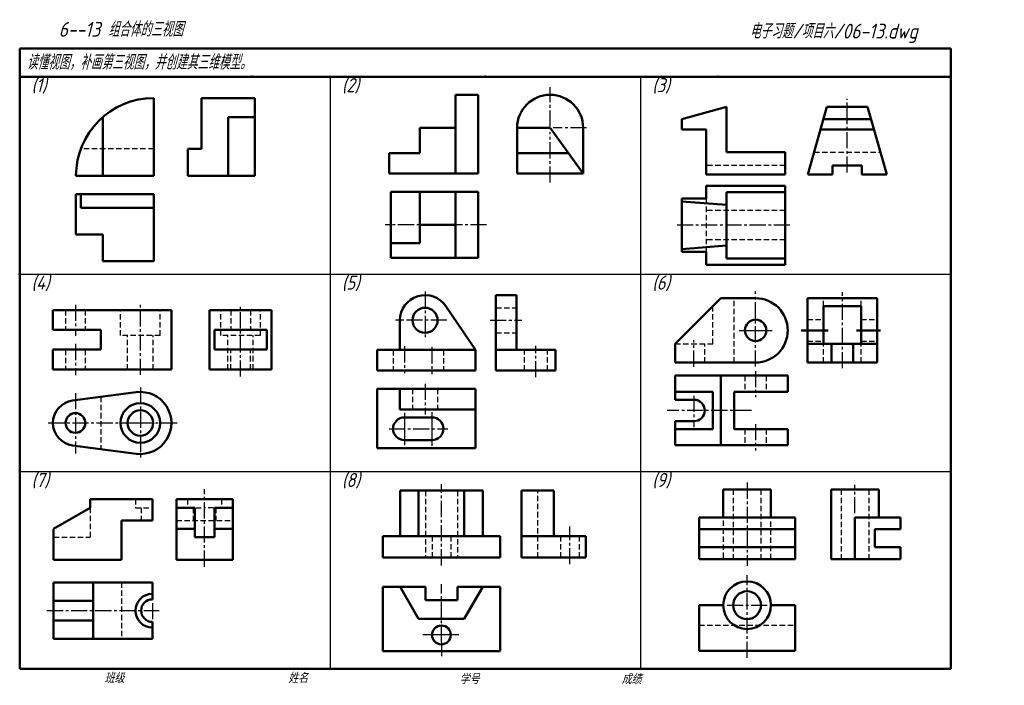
# Model space of a CAD drawing. Header units: millimetres. Extents: x 79 to 428, y 66 to 302.
import ezdxf

# ---------------------------------------------------------------- set-up
doc = ezdxf.new("R2010")
doc.units = ezdxf.units.MM
doc.header["$LTSCALE"] = 0.6
for name, pattern in [('CENTER2', [28.575, 19.05, -3.175, 3.175, -3.175]), ('DASHED2', [9.525, 6.35, -3.175]), ('HIDDEN2', [4.7625, 3.175, -1.5875])]:
    doc.linetypes.add(name, pattern=pattern)
for name, color, linetype, lineweight in [('文字层', 227, 'Continuous', 20), ('点画线层', 3, 'CENTER2', 25), ('答案层', 1, 'Continuous', 25), ('粗实线层', 7, 'Continuous', 50), ('虚线层', 2, 'DASHED2', 25)]:
    doc.layers.add(name, color=color, linetype=linetype, lineweight=lineweight)
doc.layers.add('细实线层', color=7, linetype='Continuous')
doc.styles.add('工程字体（斜）', font='gbeitc.shx', dxfattribs={"bigfont": 'gbcbig.shx'})
doc.styles.add('工程斜体', font='gbeitc.shx', dxfattribs={"bigfont": 'gbcbig.shx'})

msp = doc.modelspace()

# ---------------------------------------------------------------- linework, layer by layer
at = {"layer": '点画线层', "color": 7, "ltscale": 0.5}
for p, q in [((266.91, 264.38), (266.91, 278.33)), ((372.22, 248.06), (372.22, 274.2)), ((266.91, 244.48), (266.91, 262.35)), ((279.8, 263.92), (267.97, 263.92)), ((339.73, 179.27), (339.73, 205.89)), ((222.58, 205.84), (222.58, 189)), ((98.67, 201.19), (98.67, 190.11)), ((121.67, 176.34), (121.67, 201.22)), ((230.29, 195.67), (212.15, 195.67)), ((317.88, 179.18), (317.88, 188.6)), ((98.67, 187.28), (98.67, 176.17)), ((215.29, 186.43), (215.29, 176.89)), ((225.01, 186.11), (225.01, 176.57)), ((339.73, 177.64), (339.73, 168.36)), ((121.67, 171.82), (121.67, 146.32)), ((222.58, 173.17), (222.58, 162.26)), ((98.67, 169.82), (98.67, 148.38)), ((317.88, 168.88), (317.88, 157.74)), ((338.29, 163.68), (308.34, 163.68)), ((89.04, 159.25), (120.38, 159.25)), ((120.38, 159.25), (134.92, 159.25)), ((209.83, 157.2), (230.68, 157.2)), ((339.73, 158.84), (339.73, 149.46)), ((374.93, 127.26), (374.93, 137.28)), ((273.9, 109.19), (273.9, 122.54)), ((336.71, 76), (336.71, 105.32)), ((228.38, 81.6), (228.38, 102.08)), ((125.94, 95.38), (125.94, 89.57)), ((329.63, 94.65), (343.88, 94.65)), ((88.56, 92.72), (128.35, 92.72))]:
    msp.add_line(p, q, dxfattribs=at)
at = {"layer": '点画线层', "color": 1, "ltscale": 0.5}
for p, q in [((244.41, 229.52), (208.46, 229.52)), ((351.88, 229.36), (311.48, 229.36)), ((370.47, 178.65), (370.47, 205.69)), ((157.2, 175.71), (157.2, 201.28)), ((245.66, 195.67), (256.87, 195.67)), ((261.89, 175.45), (261.89, 186.65)), ((228.38, 108.76), (228.38, 137.53)), ((336.71, 138.13), (336.71, 108.55)), ((144.44, 108.28), (144.44, 135.79))]:
    msp.add_line(p, q, dxfattribs=at)
at = {"layer": '点画线层', "color": 7}
msp.add_line((228.38, 81.6), (228.38, 76.55), dxfattribs=at)
at = {"layer": '答案层', "lineweight": 50}
for p, q in [((241.41, 241.22), (210.49, 241.22)), ((210.49, 241.22), (210.49, 217.82)), ((220.71, 241.22), (220.71, 223.02)), ((233.31, 241.22), (233.31, 217.82)), ((241.41, 241.22), (241.41, 217.82)), ((322.22, 238.82), (322.22, 243.36)), ((350.22, 243.36), (322.22, 243.36)), ((322.22, 238.82), (322.22, 243.36)), ((322.22, 243.36), (350.22, 243.36)), ((329.42, 229.36), (329.42, 241.09)), ((350.22, 241.09), (329.42, 241.09)), ((329.42, 241.09), (329.42, 236.56)), ((350.22, 229.36), (350.22, 243.36)), ((350.22, 243.36), (350.22, 241.09)), ((126.41, 240.33), (98.86, 240.33)), ((98.86, 240.33), (98.86, 226.08)), ((100.55, 235.58), (100.55, 240.33)), ((126.41, 240.33), (126.41, 216.58)), ((313.6, 229.36), (313.6, 238.82)), ((313.6, 237.79), (313.6, 238.82)), ((313.6, 238.82), (322.22, 238.82)), ((313.6, 237.79), (329.42, 236.56)), ((126.41, 235.58), (100.55, 235.58)), ((220.71, 229.52), (233.31, 229.52)), ((313.6, 229.36), (313.6, 219.89)), ((329.42, 229.36), (329.42, 217.62)), ((350.22, 229.36), (350.22, 215.36)), ((108.36, 226.08), (98.86, 226.08)), ((108.36, 226.08), (108.36, 216.58)), ((220.71, 223.02), (210.49, 223.02)), ((313.6, 220.93), (329.42, 222.16)), ((313.6, 220.93), (313.6, 219.89)), ((313.6, 219.89), (322.22, 219.89)), ((322.22, 219.89), (322.22, 215.36)), ((322.22, 219.89), (322.22, 215.36)), ((329.42, 217.62), (329.42, 222.16)), ((126.41, 216.58), (108.36, 216.58)), ((241.41, 217.82), (210.49, 217.82)), ((350.22, 217.62), (329.42, 217.62)), ((350.22, 215.36), (350.22, 217.62)), ((350.22, 215.36), (322.22, 215.36)), ((322.22, 215.36), (350.22, 215.36)), ((247.72, 177.85), (247.72, 204.58)), ((247.72, 204.58), (255.01, 204.58)), ((255.01, 185.14), (255.01, 204.58)), ((358.12, 180.69), (358.12, 203.49)), ((358.12, 203.49), (382.82, 203.49)), ((382.82, 180.69), (382.82, 203.49)), ((146.2, 199.25), (168.2, 199.25)), ((146.2, 178.25), (146.2, 199.25)), ((168.2, 178.25), (168.2, 199.25)), ((363.82, 200.64), (377.12, 200.64)), ((363.82, 200.64), (363.82, 187.34)), ((377.12, 200.64), (377.12, 187.34)), ((147.95, 192.25), (166.45, 192.25)), ((147.95, 185.25), (147.95, 192.25)), ((166.45, 185.25), (166.45, 192.25)), ((355.9, 192.09), (365.4, 192.09)), ((375.53, 192.09), (384, 192.09)), ((147.95, 185.25), (166.45, 185.25)), ((247.72, 185.14), (268.78, 185.14)), ((268.78, 177.85), (268.78, 185.14)), ((358.12, 187.34), (382.82, 187.34)), ((366.67, 180.69), (366.67, 187.34)), ((374.27, 180.69), (374.27, 187.34)), ((146.2, 178.25), (168.2, 178.25)), ((358.12, 180.69), (382.82, 180.69)), ((247.72, 177.85), (268.78, 177.85)), ((213.74, 119.11), (213.74, 135.26)), ((213.74, 135.26), (243.03, 135.26)), ((220.31, 119.11), (220.31, 135.26)), ((236.46, 119.11), (236.46, 135.26)), ((243.03, 135.26), (243.03, 119.11)), ((328.26, 125.77), (328.26, 135.63)), ((328.26, 135.63), (345.15, 135.63)), ((345.15, 135.63), (345.15, 125.77)), ((134.44, 132.22), (154.44, 132.22)), ((134.44, 110.72), (134.44, 132.22)), ((140.94, 129.22), (134.44, 129.22)), ((140.94, 118.72), (140.94, 129.22)), ((147.94, 118.72), (147.94, 129.22)), ((154.44, 129.22), (147.94, 129.22)), ((154.44, 110.72), (154.44, 132.22)), ((319.67, 110.99), (319.67, 125.77)), ((319.67, 125.77), (353.74, 125.77)), ((353.74, 125.77), (353.74, 110.99)), ((134.44, 121.72), (140.94, 121.72)), ((140.94, 118.72), (147.94, 118.72)), ((147.94, 121.72), (154.44, 121.72)), ((249.23, 119.11), (207.56, 119.11)), ((207.56, 119.11), (207.56, 111.51)), ((249.23, 111.51), (249.23, 119.11)), ((353.74, 121.55), (319.67, 121.55)), ((353.74, 115.21), (319.67, 115.21)), ((134.44, 110.72), (154.44, 110.72)), ((207.56, 111.51), (249.23, 111.51)), ((353.74, 110.99), (319.67, 110.99))]:
    msp.add_line(p, q, dxfattribs=at)
at = {"layer": '答案层', "linetype": 'HIDDEN2'}
for p, q in [((322.22, 238.82), (322.22, 219.89)), ((350.22, 234.56), (322.22, 234.56)), ((350.22, 224.16), (322.22, 224.16))]:
    msp.add_line(p, q, dxfattribs=at)
at = {"layer": '粗实线层', "color": 7, "ltscale": 0.5}
for p, q in [((408.91, 292.03), (78.91, 292.03)), ((78.91, 292.03), (78.91, 282.03)), ((408.91, 282.03), (408.91, 292.03)), ((78.91, 282.03), (78.91, 72.03)), ((238.88, 282.03), (78.91, 282.03)), ((408.91, 282.03), (238.88, 282.03)), ((408.91, 72.03), (408.91, 282.03)), ((126.41, 246.9), (126.41, 274.45)), ((162.3, 274.45), (143.3, 274.45)), ((143.3, 274.45), (143.3, 256.4)), ((162.3, 274.45), (162.3, 246.9)), ((241.41, 275.62), (233.31, 275.62)), ((233.31, 275.62), (233.31, 247.72)), ((241.41, 247.72), (241.41, 275.62)), ((329.42, 271.3), (313.6, 266.97)), ((329.42, 271.3), (329.42, 255.3)), ((365.02, 271.3), (358.22, 247.3)), ((372.22, 271.3), (365.02, 271.3)), ((372.22, 271.3), (379.42, 271.3)), ((379.42, 271.3), (386.22, 247.3)), ((108.36, 246.9), (108.36, 267.71)), ((162.3, 267.71), (152.8, 267.71)), ((152.8, 267.71), (152.8, 246.9)), ((313.6, 266.97), (313.6, 263.3)), ((363.79, 266.97), (380.65, 266.97)), ((233.31, 263.92), (220.71, 263.92)), ((220.71, 263.92), (220.71, 254.92)), ((255.21, 247.72), (255.21, 263.92)), ((255.21, 263.92), (266.83, 263.92)), ((266.91, 263.92), (278.61, 247.72)), ((278.61, 247.72), (278.61, 263.92)), ((313.6, 263.3), (322.22, 263.3)), ((322.22, 247.3), (322.22, 263.3)), ((362.75, 263.3), (381.68, 263.3)), ((138.55, 246.9), (138.55, 256.4)), ((143.3, 256.4), (138.55, 256.4)), ((209.91, 247.72), (209.91, 254.92)), ((209.91, 254.92), (220.71, 254.92)), ((255.21, 254.92), (273.41, 254.92)), ((329.42, 255.3), (350.22, 255.3)), ((350.22, 255.3), (350.22, 247.3)), ((367.02, 247.3), (367.02, 250.5)), ((367.02, 250.5), (377.42, 250.5)), ((377.42, 250.5), (377.42, 247.3)), ((98.86, 246.9), (126.41, 246.9)), ((138.55, 246.9), (162.3, 246.9)), ((209.91, 247.72), (241.41, 247.72)), ((255.21, 247.72), (278.61, 247.72)), ((350.22, 247.3), (322.22, 247.3)), ((358.22, 247.3), (367.02, 247.3)), ((377.42, 247.3), (386.22, 247.3)), ((327.38, 203.49), (311.23, 187.34)), ((327.38, 203.49), (339.73, 203.49)), ((90.67, 199.25), (90.67, 192.25)), ((132.67, 199.25), (90.67, 199.25)), ((132.67, 178.25), (132.67, 199.25)), ((240.4, 185.14), (229.98, 200.65)), ((213.67, 195.67), (213.67, 185.14)), ((90.67, 192.25), (107.67, 192.25)), ((107.67, 192.25), (107.67, 185.25)), ((107.67, 185.25), (90.67, 185.25)), ((90.67, 185.25), (90.67, 178.25)), ((205.57, 185.14), (205.57, 177.85)), ((240.4, 185.14), (205.57, 185.14)), ((240.4, 177.85), (240.4, 185.14)), ((311.23, 180.69), (311.23, 187.34)), ((90.67, 178.25), (132.67, 178.25)), ((311.23, 180.69), (339.73, 180.69)), ((205.57, 177.85), (240.4, 177.85)), ((351.13, 176.03), (311.23, 176.03)), ((311.23, 176.03), (311.23, 167.48)), ((327.38, 176.03), (327.38, 151.33)), ((351.13, 170.33), (351.13, 176.03)), ((205.57, 171.37), (240.4, 171.37)), ((205.57, 171.37), (205.57, 150.31)), ((213.67, 171.37), (213.67, 164.08)), ((240.4, 164.08), (240.4, 171.37)), ((97.63, 167.18), (120.24, 170.16)), ((324.53, 170.33), (311.23, 170.33)), ((324.53, 170.33), (324.53, 157.03)), ((351.13, 170.33), (332.13, 170.33)), ((332.13, 170.33), (332.13, 157.03)), ((213.67, 164.08), (240.4, 164.08)), ((240.4, 150.31), (240.4, 164.08)), ((311.23, 167.48), (317.88, 167.48)), ((215.29, 161.25), (225.01, 161.25)), ((311.23, 151.33), (311.23, 159.88)), ((311.23, 159.88), (317.88, 159.88)), ((324.53, 157.03), (311.23, 157.03)), ((332.13, 157.03), (351.13, 157.03)), ((351.13, 151.33), (351.13, 157.03)), ((97.63, 151.32), (120.24, 148.35)), ((205.57, 150.31), (240.4, 150.31)), ((215.29, 153.15), (225.01, 153.15)), ((311.23, 151.33), (351.13, 151.33)), ((256.8, 111.51), (256.8, 135.26)), ((256.8, 135.26), (268.2, 135.26)), ((268.2, 135.26), (268.2, 119.11)), ((366.48, 110.99), (366.48, 135.63)), ((366.48, 135.63), (383.38, 135.63)), ((383.38, 135.63), (383.38, 125.77)), ((90.94, 121.72), (103.94, 129.22)), ((125.94, 132.22), (103.94, 132.22)), ((103.94, 132.22), (103.94, 129.22)), ((125.94, 124.72), (125.94, 132.22)), ((391.12, 125.77), (374.93, 125.77)), ((374.93, 125.77), (374.93, 110.99)), ((391.12, 121.55), (391.12, 125.77)), ((114.94, 110.72), (114.94, 124.72)), ((114.94, 124.72), (125.94, 124.72)), ((90.94, 110.72), (90.94, 121.72)), ((279.6, 119.11), (256.8, 119.11)), ((279.6, 111.51), (279.6, 119.11)), ((381.97, 115.21), (381.97, 121.55)), ((381.97, 121.55), (391.12, 121.55)), ((391.12, 115.21), (381.97, 115.21)), ((391.12, 110.99), (391.12, 115.21)), ((90.94, 110.72), (114.94, 110.72)), ((256.8, 111.51), (271.05, 111.51)), ((256.8, 111.51), (279.6, 111.51)), ((271.05, 111.51), (277.7, 111.51)), ((366.48, 110.99), (391.12, 110.99)), ((90.94, 102.72), (90.94, 82.72)), ((125.94, 102.72), (90.94, 102.72)), ((104.94, 102.72), (104.94, 82.72)), ((125.94, 96.72), (125.94, 102.72)), ((207.56, 101.2), (207.56, 78.4)), ((207.56, 101.2), (222.68, 101.2)), ((213.74, 101.2), (220.31, 89.8)), ((222.68, 96.45), (222.68, 101.2)), ((234.08, 101.2), (249.19, 101.2)), ((234.08, 101.2), (234.08, 96.45)), ((234.08, 101.2), (234.08, 96.45)), ((243.03, 101.2), (236.46, 89.8)), ((249.2, 101.2), (243.03, 101.2)), ((249.2, 101.2), (249.2, 78.4)), ((104.94, 96.22), (90.94, 96.22)), ((234.08, 96.45), (222.68, 96.45)), ((319.67, 94.65), (319.67, 78.46)), ((328.26, 94.65), (319.67, 94.65)), ((345.15, 94.65), (353.74, 94.65)), ((353.74, 94.65), (353.74, 78.46)), ((104.94, 89.22), (90.94, 89.22)), ((125.94, 82.72), (125.94, 88.72)), ((228.38, 89.8), (220.31, 89.8)), ((220.31, 89.8), (236.46, 89.8)), ((90.94, 82.72), (125.94, 82.72)), ((249.2, 78.4), (207.56, 78.4)), ((319.67, 78.46), (336.71, 78.46)), ((353.74, 78.46), (336.71, 78.46)), ((78.91, 72.03), (408.91, 72.03))]:
    msp.add_line(p, q, dxfattribs=at)
for centre, radius in [((222.58, 195.67), 4.46), ((339.73, 192.09), 3.8), ((121.67, 159.25), 7), ((98.67, 159.25), 3.5), ((121.67, 159.25), 4.5), ((336.71, 94.65), 8.45), ((336.71, 94.65), 4.93), ((228.38, 84.1), 3.33)]:
    msp.add_circle(centre, radius, dxfattribs=at)
for centre, radius, start, end in [((126.41, 246.9), 27.55, 90, 180), ((266.91, 263.92), 11.7, 0, 180), ((222.58, 195.67), 8.91, 33.9238, 180), ((339.73, 192.09), 11.4, 270, 90), ((121.67, 159.25), 11, 262.5053, 97.4947), ((98.67, 159.25), 8, 97.4947, 262.5053), ((317.88, 163.68), 3.8, 270, 90), ((215.29, 157.2), 4.05, 90, 270), ((225.01, 157.2), 4.05, 270, 90), ((125.94, 92.72), 6, 90, 270), ((125.94, 92.72), 4, 90, 270)]:
    msp.add_arc(centre, radius, start, end, dxfattribs=at)
at = {"layer": '粗实线层', "color": 7}
for p in [(161.41, 282.03), (243.91, 282.03), (326.41, 282.03), (78.91, 212.03)]:
    msp.add_point(p, dxfattribs=at)
at = {"layer": '细实线层', "color": 7, "ltscale": 0.5}
for p, q in [((188.91, 282.03), (188.91, 72.03)), ((298.91, 282.03), (298.91, 72.03)), ((78.91, 212.03), (408.91, 212.03)), ((333.86, 192.09), (345.64, 192.09)), ((215.29, 162.83), (215.29, 151.36)), ((225.01, 163.11), (225.01, 151.19)), ((78.91, 142.03), (408.91, 142.03)), ((234.57, 84.1), (221.79, 84.1))]:
    msp.add_line(p, q, dxfattribs=at)
at = {"layer": '细实线层', "color": 7}
msp.add_point((78.91, 212.03), dxfattribs=at)
at = {"layer": '虚线层', "color": 7, "ltscale": 0.5}
for p, q in [((126.41, 256.4), (100.55, 256.4)), ((360.48, 255.3), (383.95, 255.3)), ((350.22, 250.5), (322.22, 250.5)), ((332.13, 180.69), (332.13, 203.49)), ((95.17, 199.25), (95.17, 192.25)), ((102.17, 199.25), (102.17, 192.25)), ((114.67, 190.25), (114.67, 199.25)), ((128.67, 190.25), (128.67, 199.25)), ((324.53, 187.34), (324.53, 200.64)), ((128.67, 190.25), (114.67, 190.25)), ((117.17, 178.25), (117.17, 190.25)), ((126.17, 178.25), (126.17, 190.25)), ((95.17, 185.25), (95.17, 178.25)), ((102.17, 185.25), (102.17, 178.25)), ((211.24, 185.14), (211.24, 177.85)), ((229.06, 185.14), (229.06, 177.85)), ((311.23, 187.34), (324.53, 187.34)), ((321.68, 180.69), (321.68, 187.34)), ((335.93, 176.03), (335.93, 170.33)), ((343.53, 176.03), (343.53, 170.33)), ((218.13, 171.37), (218.13, 164.08)), ((227.04, 171.37), (227.04, 164.08)), ((107.67, 168.51), (107.67, 150)), ((335.93, 157.03), (335.93, 151.33)), ((343.53, 157.03), (343.53, 151.33)), ((262.5, 111.51), (262.5, 135.26)), ((370, 135.63), (370, 110.99)), ((379.86, 135.63), (379.86, 110.99)), ((103.94, 129.22), (103.94, 118.72)), ((119.94, 132.22), (119.94, 129.22)), ((119.94, 129.22), (125.94, 129.22)), ((121.94, 129.22), (121.94, 124.72)), ((90.94, 118.72), (103.94, 118.72)), ((270.58, 119.11), (270.58, 111.51)), ((277.23, 119.11), (277.23, 111.51)), ((114.94, 102.72), (114.94, 82.72)), ((319.67, 87.61), (353.74, 87.61))]:
    msp.add_line(p, q, dxfattribs=at)
at = {"layer": '虚线层', "color": 1, "ltscale": 0.5}
for p, q in [((363.82, 180.69), (363.82, 203.49)), ((377.12, 180.69), (377.12, 203.49)), ((150.2, 190.25), (150.2, 199.25)), ((153.7, 199.25), (153.7, 192.25)), ((160.7, 199.25), (160.7, 192.25)), ((164.2, 190.25), (164.2, 199.25)), ((247.72, 200.13), (255.01, 200.13)), ((358.12, 195.89), (363.82, 195.89)), ((377.12, 195.89), (382.82, 195.89)), ((164.2, 190.25), (150.2, 190.25)), ((152.7, 178.25), (152.7, 190.25)), ((161.7, 178.25), (161.7, 190.25)), ((247.72, 191.22), (255.01, 191.22)), ((153.7, 178.25), (153.7, 185.25)), ((160.7, 178.25), (160.7, 185.25)), ((257.84, 177.85), (257.84, 185.14)), ((265.94, 177.85), (265.94, 185.14)), ((358.12, 188.29), (363.82, 188.29)), ((377.12, 188.29), (382.82, 188.29)), ((222.68, 135.26), (222.68, 111.51)), ((234.08, 135.26), (234.08, 111.51)), ((331.78, 135.63), (331.78, 110.99)), ((341.63, 135.63), (341.63, 110.99)), ((138.44, 132.22), (138.44, 129.22)), ((138.44, 129.22), (144.44, 129.22)), ((140.44, 129.22), (140.44, 124.72)), ((150.44, 129.22), (144.44, 129.22)), ((148.44, 129.22), (148.44, 124.72)), ((150.44, 132.22), (150.44, 129.22)), ((134.44, 124.72), (154.44, 124.72)), ((328.26, 124.73), (328.26, 110.99)), ((345.15, 110.99), (345.15, 124.73)), ((225.06, 119.11), (225.06, 111.51)), ((231.71, 119.11), (231.71, 111.51))]:
    msp.add_line(p, q, dxfattribs=at)

# ---------------------------------------------------------------- texts
at = {"layer": '文字层', "color": 7, "style": '工程字体（斜）'}
for s, p in [('班级', (108.94, 67.06)), ('姓名', (174.03, 67.04)), ('学号', (234.8, 66.66)), ('成绩', (292.23, 66.66))]:
    msp.add_text(s, height=3.5, dxfattribs=at).set_placement(p)
at = {"layer": '细实线层', "color": 7, "ltscale": 0.5}
for s, style, p in [('   6--13 组合体的三视图', '工程字体（斜）', (84.19, 296.2)), ('电子习题/项目六/06-13.dwg', '工程斜体', (337.62, 295.56)), ('读懂视图，补画第三视图，并创建其三维模型。', '工程斜体', (81.38, 284.56))]:
    msp.add_text(s, height=5.25, dxfattribs=dict(at, style=style)).set_placement(p)
at = {"layer": '虚线层', "color": 7, "ltscale": 0.5, "style": '工程斜体'}
for s, p in [('(1)', (83.1, 276.53)), ('(2)', (193.1, 276.53)), ('(3)', (303.1, 276.53)), ('(4)', (83.1, 206.53)), ('(5)', (193.1, 206.53)), ('(6)', (303.1, 206.53)), ('(7)', (83.1, 136.53)), ('(8)', (193.1, 136.53)), ('(9)', (303.1, 136.53))]:
    msp.add_text(s, height=5, dxfattribs=at).set_placement(p)

doc.saveas('drawing.dxf')
